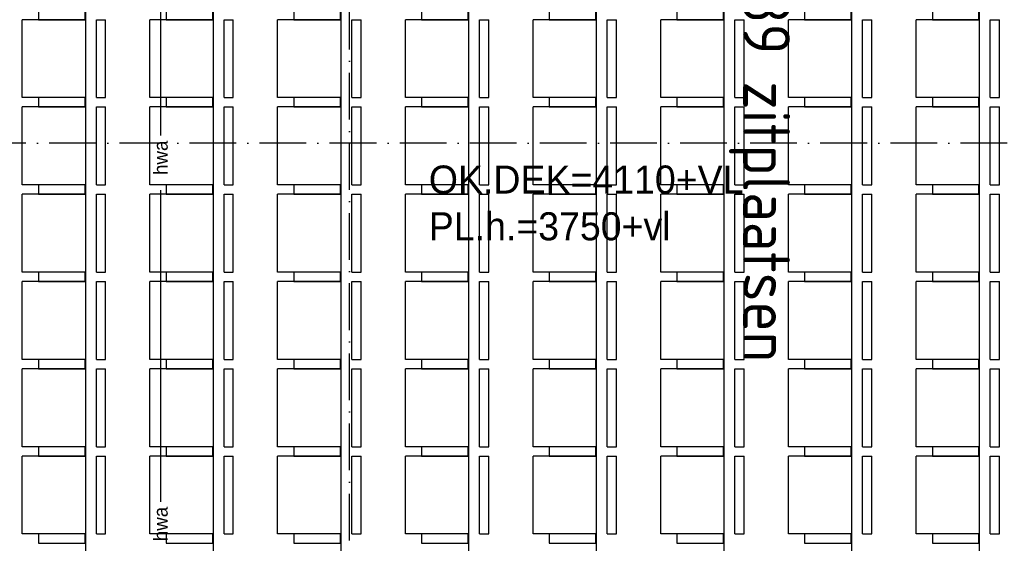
# Model space of a CAD drawing. Extents: x -41378 to 114803, y -24080 to 82188.
# Tile 74 of 137: x 39774 to 46097, y 58263 to 61623. Entities that reach past the tile are written whole.
import ezdxf
from ezdxf.enums import TextEntityAlignment as Align

# ---------------------------------------------------------------- set-up
doc = ezdxf.new("R2010")
doc.units = 0
doc.header["$LTSCALE"] = 50
doc.linetypes.add('2322122', pattern=[47, 40, -7])
doc.linetypes.add('DASHDOT', pattern=[9, 6, -1.5, 0, -1.5])
for name, color, linetype in [('AL$7----_STRAMIEN', 1, 'DASHDOT'), ('AL32----_BINNENKOZ', 7, 'CONTINUOUS'), ('BL$4----', 7, 'CONTINUOUS'), ('BOUW', 8, 'CONTINUOUS'), ('WL521---', 4, 'CONTINUOUS'), ('WM521---', 1, 'CONTINUOUS')]:
    doc.layers.add(name, color=color, linetype=linetype)
doc.styles.add('BURO-018', font='BUROFONT.shx', dxfattribs={"height": 90})
doc.styles.get("Standard").update_dxf_attribs({"font": 'ISOCP'})

# ---------------------------------------------------------------- blocks, each defined once
blk = doc.blocks.new('2322122-2')
at = {"layer": 'WM521---', "color": 0, "style": 'BURO-018'}
for p in [(40677.7, 60736.6), (40677.7, 58386.6)]:
    blk.add_text('hwa', height=90, rotation=90, dxfattribs=at).set_placement(p, align=Align.MIDDLE)

msp = doc.modelspace()

# ---------------------------------------------------------------- linework, layer by layer
at = {"layer": 'AL$7----_STRAMIEN', "color": 1}
msp.add_line((51066.4, 60830.8), (15111.6, 60830.8), dxfattribs=at)
msp.add_lwpolyline([(41891, 41627.3), (41891, 80064.7)], dxfattribs=at)
at = {"layer": 'AL32----_BINNENKOZ', "color": 8}
for p, q in [((40195.8, 66462.3), (40196, 54902.3)), ((41015.8, 66262.3), (41015.8, 54902.3)), ((41835.8, 66262.3), (41835.8, 54902.3)), ((42655.8, 66262.3), (42655.8, 54902.3)), ((43475.8, 66262.3), (43475.8, 54902.3)), ((44295.8, 66262.3), (44295.8, 54902.3)), ((45115.8, 66262.3), (45115.8, 54902.3)), ((45935.8, 66262.3), (45935.8, 54902.3)), ((39790.9, 61122.9), (39790.9, 61622.9)), ((40196, 61622.9), (39790.9, 61622.9)), ((40196, 61622.9), (40196, 61122.9)), ((40266.7, 61122.9), (40266.7, 61622.9)), ((40266.7, 61622.9), (40326.1, 61622.9)), ((40326.1, 61122.9), (40326.1, 61622.9)), ((40610.6, 61122.9), (40610.6, 61622.9)), ((41015.8, 61622.9), (40610.6, 61622.9)), ((41015.8, 61622.9), (41015.8, 61122.9)), ((41086.4, 61122.9), (41086.4, 61622.9)), ((41086.4, 61622.9), (41145.9, 61622.9)), ((41145.9, 61122.9), (41145.9, 61622.9)), ((41430.6, 61122.9), (41430.6, 61622.9)), ((41835.8, 61622.9), (41430.6, 61622.9)), ((41835.8, 61622.9), (41835.8, 61122.9)), ((41906.4, 61122.9), (41906.4, 61622.9)), ((41906.4, 61622.9), (41965.9, 61622.9)), ((41965.9, 61122.9), (41965.9, 61622.9)), ((42250.6, 61122.9), (42250.6, 61622.9)), ((42655.8, 61622.9), (42250.6, 61622.9)), ((42655.8, 61622.9), (42655.8, 61122.9)), ((42726.4, 61122.9), (42726.4, 61622.9)), ((42726.4, 61622.9), (42785.9, 61622.9)), ((42785.9, 61122.9), (42785.9, 61622.9)), ((43070.6, 61122.9), (43070.6, 61622.9)), ((43475.8, 61622.9), (43070.6, 61622.9)), ((43475.8, 61622.9), (43475.8, 61122.9)), ((43546.4, 61122.9), (43546.4, 61622.9)), ((43546.4, 61622.9), (43605.9, 61622.9)), ((43605.9, 61122.9), (43605.9, 61622.9)), ((43890.6, 61122.9), (43890.6, 61622.9)), ((44295.8, 61622.9), (43890.6, 61622.9)), ((44295.8, 61622.9), (44295.8, 61122.9)), ((44366.4, 61122.9), (44366.4, 61622.9)), ((44366.4, 61622.9), (44425.9, 61622.9)), ((44425.9, 61122.9), (44425.9, 61622.9)), ((44710.6, 61122.9), (44710.6, 61622.9)), ((45115.8, 61622.9), (44710.6, 61622.9)), ((45115.8, 61622.9), (45115.8, 61122.9)), ((45186.4, 61122.9), (45186.4, 61622.9)), ((45186.4, 61622.9), (45245.9, 61622.9)), ((45245.9, 61122.9), (45245.9, 61622.9)), ((45530.6, 61122.9), (45530.6, 61622.9)), ((45935.8, 61622.9), (45530.6, 61622.9)), ((45935.8, 61622.9), (45935.8, 61122.9)), ((46006.4, 61122.9), (46006.4, 61622.9)), ((46006.4, 61622.9), (46065.9, 61622.9)), ((46065.9, 61122.9), (46065.9, 61622.9)), ((40196, 61122.9), (39790.9, 61122.9)), ((40266.7, 61122.9), (40326.1, 61122.9)), ((41015.8, 61122.9), (40610.6, 61122.9)), ((41086.4, 61122.9), (41145.9, 61122.9)), ((41835.8, 61122.9), (41430.6, 61122.9)), ((41906.4, 61122.9), (41965.9, 61122.9)), ((42655.8, 61122.9), (42250.6, 61122.9)), ((42726.4, 61122.9), (42785.9, 61122.9)), ((43475.8, 61122.9), (43070.6, 61122.9)), ((43546.4, 61122.9), (43605.9, 61122.9)), ((44295.8, 61122.9), (43890.6, 61122.9)), ((44366.4, 61122.9), (44425.9, 61122.9)), ((45115.8, 61122.9), (44710.6, 61122.9)), ((45186.4, 61122.9), (45245.9, 61122.9)), ((45935.8, 61122.9), (45530.6, 61122.9)), ((46006.4, 61122.9), (46065.9, 61122.9)), ((39790.9, 60562.9), (39790.9, 61062.9)), ((40196, 61062.9), (39790.9, 61062.9)), ((40196, 61062.9), (40196, 60562.9)), ((40266.7, 60562.9), (40266.7, 61062.9)), ((40266.7, 61062.9), (40326.1, 61062.9)), ((40326.1, 60562.9), (40326.1, 61062.9)), ((40610.6, 60562.9), (40610.6, 61062.9)), ((41015.8, 61062.9), (40610.6, 61062.9)), ((41015.8, 61062.9), (41015.8, 60562.9)), ((41086.4, 60562.9), (41086.4, 61062.9)), ((41086.4, 61062.9), (41145.9, 61062.9)), ((41145.9, 60562.9), (41145.9, 61062.9)), ((41430.6, 60562.9), (41430.6, 61062.9)), ((41835.8, 61062.9), (41430.6, 61062.9)), ((41835.8, 61062.9), (41835.8, 60562.9)), ((41906.4, 60562.9), (41906.4, 61062.9)), ((41906.4, 61062.9), (41965.9, 61062.9)), ((41965.9, 60562.9), (41965.9, 61062.9)), ((42250.6, 60562.9), (42250.6, 61062.9)), ((42655.8, 61062.9), (42250.6, 61062.9)), ((42655.8, 61062.9), (42655.8, 60562.9)), ((42726.4, 60562.9), (42726.4, 61062.9)), ((42726.4, 61062.9), (42785.9, 61062.9)), ((42785.9, 60562.9), (42785.9, 61062.9)), ((43070.6, 60562.9), (43070.6, 61062.9)), ((43475.8, 61062.9), (43070.6, 61062.9)), ((43475.8, 61062.9), (43475.8, 60562.9)), ((43546.4, 60562.9), (43546.4, 61062.9)), ((43546.4, 61062.9), (43605.9, 61062.9)), ((43605.9, 60562.9), (43605.9, 61062.9)), ((43890.6, 60562.9), (43890.6, 61062.9)), ((44295.8, 61062.9), (43890.6, 61062.9)), ((44295.8, 61062.9), (44295.8, 60562.9)), ((44366.4, 60562.9), (44366.4, 61062.9)), ((44366.4, 61062.9), (44425.9, 61062.9)), ((44425.9, 60562.9), (44425.9, 61062.9)), ((44710.6, 60562.9), (44710.6, 61062.9)), ((45115.8, 61062.9), (44710.6, 61062.9)), ((45115.8, 61062.9), (45115.8, 60562.9)), ((45186.4, 60562.9), (45186.4, 61062.9)), ((45186.4, 61062.9), (45245.9, 61062.9)), ((45245.9, 60562.9), (45245.9, 61062.9)), ((45530.6, 60562.9), (45530.6, 61062.9)), ((45935.8, 61062.9), (45530.6, 61062.9)), ((45935.8, 61062.9), (45935.8, 60562.9)), ((46006.4, 60562.9), (46006.4, 61062.9)), ((46006.4, 61062.9), (46065.9, 61062.9)), ((46065.9, 60562.9), (46065.9, 61062.9)), ((40196, 60562.9), (39790.9, 60562.9)), ((40266.7, 60562.9), (40326.1, 60562.9)), ((41015.8, 60562.9), (40610.6, 60562.9)), ((41086.4, 60562.9), (41145.9, 60562.9)), ((41835.8, 60562.9), (41430.6, 60562.9)), ((41906.4, 60562.9), (41965.9, 60562.9)), ((42655.8, 60562.9), (42250.6, 60562.9)), ((42726.4, 60562.9), (42785.9, 60562.9)), ((43475.8, 60562.9), (43070.6, 60562.9)), ((43546.4, 60562.9), (43605.9, 60562.9)), ((44295.8, 60562.9), (43890.6, 60562.9)), ((44366.4, 60562.9), (44425.9, 60562.9)), ((45115.8, 60562.9), (44710.6, 60562.9)), ((45186.4, 60562.9), (45245.9, 60562.9)), ((45935.8, 60562.9), (45530.6, 60562.9)), ((46006.4, 60562.9), (46065.9, 60562.9)), ((39790.9, 60002.9), (39790.9, 60502.9)), ((40196, 60502.9), (39790.9, 60502.9)), ((40196, 60502.9), (40196, 60002.9)), ((40266.7, 60002.9), (40266.7, 60502.9)), ((40266.7, 60502.9), (40326.1, 60502.9)), ((40326.1, 60002.9), (40326.1, 60502.9)), ((40610.6, 60002.9), (40610.6, 60502.9)), ((41015.8, 60502.9), (40610.6, 60502.9)), ((41015.8, 60502.9), (41015.8, 60002.9)), ((41086.4, 60002.9), (41086.4, 60502.9)), ((41086.4, 60502.9), (41145.9, 60502.9)), ((41145.9, 60002.9), (41145.9, 60502.9)), ((41430.6, 60002.9), (41430.6, 60502.9)), ((41835.8, 60502.9), (41430.6, 60502.9)), ((41835.8, 60502.9), (41835.8, 60002.9)), ((41906.4, 60002.9), (41906.4, 60502.9)), ((41906.4, 60502.9), (41965.9, 60502.9)), ((41965.9, 60002.9), (41965.9, 60502.9)), ((42250.6, 60002.9), (42250.6, 60502.9)), ((42655.8, 60502.9), (42250.6, 60502.9)), ((42655.8, 60502.9), (42655.8, 60002.9)), ((42726.4, 60002.9), (42726.4, 60502.9)), ((42726.4, 60502.9), (42785.9, 60502.9)), ((42785.9, 60002.9), (42785.9, 60502.9)), ((43070.6, 60002.9), (43070.6, 60502.9)), ((43475.8, 60502.9), (43070.6, 60502.9)), ((43475.8, 60502.9), (43475.8, 60002.9)), ((43546.4, 60002.9), (43546.4, 60502.9)), ((43546.4, 60502.9), (43605.9, 60502.9)), ((43605.9, 60002.9), (43605.9, 60502.9)), ((43890.6, 60002.9), (43890.6, 60502.9)), ((44295.8, 60502.9), (43890.6, 60502.9)), ((44295.8, 60502.9), (44295.8, 60002.9)), ((44366.4, 60002.9), (44366.4, 60502.9)), ((44366.4, 60502.9), (44425.9, 60502.9)), ((44425.9, 60002.9), (44425.9, 60502.9)), ((44710.6, 60002.9), (44710.6, 60502.9)), ((45115.8, 60502.9), (44710.6, 60502.9)), ((45115.8, 60502.9), (45115.8, 60002.9)), ((45186.4, 60002.9), (45186.4, 60502.9)), ((45186.4, 60502.9), (45245.9, 60502.9)), ((45245.9, 60002.9), (45245.9, 60502.9)), ((45530.6, 60002.9), (45530.6, 60502.9)), ((45935.8, 60502.9), (45530.6, 60502.9)), ((45935.8, 60502.9), (45935.8, 60002.9)), ((46006.4, 60002.9), (46006.4, 60502.9)), ((46006.4, 60502.9), (46065.9, 60502.9)), ((46065.9, 60002.9), (46065.9, 60502.9)), ((40196, 60002.9), (39790.9, 60002.9)), ((40266.7, 60002.9), (40326.1, 60002.9)), ((41015.8, 60002.9), (40610.6, 60002.9)), ((41086.4, 60002.9), (41145.9, 60002.9)), ((41835.8, 60002.9), (41430.6, 60002.9)), ((41906.4, 60002.9), (41965.9, 60002.9)), ((42655.8, 60002.9), (42250.6, 60002.9)), ((42726.4, 60002.9), (42785.9, 60002.9)), ((43475.8, 60002.9), (43070.6, 60002.9)), ((43546.4, 60002.9), (43605.9, 60002.9)), ((44295.8, 60002.9), (43890.6, 60002.9)), ((44366.4, 60002.9), (44425.9, 60002.9)), ((45115.8, 60002.9), (44710.6, 60002.9)), ((45186.4, 60002.9), (45245.9, 60002.9)), ((45935.8, 60002.9), (45530.6, 60002.9)), ((46006.4, 60002.9), (46065.9, 60002.9)), ((39790.9, 59442.9), (39790.9, 59942.9)), ((40196, 59942.9), (39790.9, 59942.9)), ((40196, 59942.9), (40196, 59442.9)), ((40266.7, 59442.9), (40266.7, 59942.9)), ((40266.7, 59942.9), (40326.1, 59942.9)), ((40326.1, 59442.9), (40326.1, 59942.9)), ((40610.6, 59442.9), (40610.6, 59942.9)), ((41015.8, 59942.9), (40610.6, 59942.9)), ((41015.8, 59942.9), (41015.8, 59442.9)), ((41086.4, 59442.9), (41086.4, 59942.9)), ((41086.4, 59942.9), (41145.9, 59942.9)), ((41145.9, 59442.9), (41145.9, 59942.9)), ((41430.6, 59442.9), (41430.6, 59942.9)), ((41835.8, 59942.9), (41430.6, 59942.9)), ((41835.8, 59942.9), (41835.8, 59442.9)), ((41906.4, 59442.9), (41906.4, 59942.9)), ((41906.4, 59942.9), (41965.9, 59942.9)), ((41965.9, 59442.9), (41965.9, 59942.9)), ((42250.6, 59442.9), (42250.6, 59942.9)), ((42655.8, 59942.9), (42250.6, 59942.9)), ((42655.8, 59942.9), (42655.8, 59442.9)), ((42726.4, 59442.9), (42726.4, 59942.9)), ((42726.4, 59942.9), (42785.9, 59942.9)), ((42785.9, 59442.9), (42785.9, 59942.9)), ((43070.6, 59442.9), (43070.6, 59942.9)), ((43475.8, 59942.9), (43070.6, 59942.9)), ((43475.8, 59942.9), (43475.8, 59442.9)), ((43546.4, 59442.9), (43546.4, 59942.9)), ((43546.4, 59942.9), (43605.9, 59942.9)), ((43605.9, 59442.9), (43605.9, 59942.9)), ((43890.6, 59442.9), (43890.6, 59942.9)), ((44295.8, 59942.9), (43890.6, 59942.9)), ((44295.8, 59942.9), (44295.8, 59442.9)), ((44366.4, 59442.9), (44366.4, 59942.9)), ((44366.4, 59942.9), (44425.9, 59942.9)), ((44425.9, 59442.9), (44425.9, 59942.9)), ((44710.6, 59442.9), (44710.6, 59942.9)), ((45115.8, 59942.9), (44710.6, 59942.9)), ((45115.8, 59942.9), (45115.8, 59442.9)), ((45186.4, 59442.9), (45186.4, 59942.9)), ((45186.4, 59942.9), (45245.9, 59942.9)), ((45245.9, 59442.9), (45245.9, 59942.9)), ((45530.6, 59442.9), (45530.6, 59942.9)), ((45935.8, 59942.9), (45530.6, 59942.9)), ((45935.8, 59942.9), (45935.8, 59442.9)), ((46006.4, 59442.9), (46006.4, 59942.9)), ((46006.4, 59942.9), (46065.9, 59942.9)), ((46065.9, 59442.9), (46065.9, 59942.9)), ((40196, 59442.9), (39790.9, 59442.9)), ((40266.7, 59442.9), (40326.1, 59442.9)), ((41015.8, 59442.9), (40610.6, 59442.9)), ((41086.4, 59442.9), (41145.9, 59442.9)), ((41835.8, 59442.9), (41430.6, 59442.9)), ((41906.4, 59442.9), (41965.9, 59442.9)), ((42655.8, 59442.9), (42250.6, 59442.9)), ((42726.4, 59442.9), (42785.9, 59442.9)), ((43475.8, 59442.9), (43070.6, 59442.9)), ((43546.4, 59442.9), (43605.9, 59442.9)), ((44295.8, 59442.9), (43890.6, 59442.9)), ((44366.4, 59442.9), (44425.9, 59442.9)), ((45115.8, 59442.9), (44710.6, 59442.9)), ((45186.4, 59442.9), (45245.9, 59442.9)), ((45935.8, 59442.9), (45530.6, 59442.9)), ((46006.4, 59442.9), (46065.9, 59442.9)), ((39790.9, 58882.9), (39790.9, 59382.9)), ((40196, 59382.9), (39790.9, 59382.9)), ((40196, 59382.9), (40196, 58882.9)), ((40266.7, 58882.9), (40266.7, 59382.9)), ((40266.7, 59382.9), (40326.1, 59382.9)), ((40326.1, 58882.9), (40326.1, 59382.9)), ((40610.6, 58882.9), (40610.6, 59382.9)), ((41015.8, 59382.9), (40610.6, 59382.9)), ((41015.8, 59382.9), (41015.8, 58882.9)), ((41086.4, 58882.9), (41086.4, 59382.9)), ((41086.4, 59382.9), (41145.9, 59382.9)), ((41145.9, 58882.9), (41145.9, 59382.9)), ((41430.6, 58882.9), (41430.6, 59382.9)), ((41835.8, 59382.9), (41430.6, 59382.9)), ((41835.8, 59382.9), (41835.8, 58882.9)), ((41906.4, 58882.9), (41906.4, 59382.9)), ((41906.4, 59382.9), (41965.9, 59382.9)), ((41965.9, 58882.9), (41965.9, 59382.9)), ((42250.6, 58882.9), (42250.6, 59382.9)), ((42655.8, 59382.9), (42250.6, 59382.9)), ((42655.8, 59382.9), (42655.8, 58882.9)), ((42726.4, 58882.9), (42726.4, 59382.9)), ((42726.4, 59382.9), (42785.9, 59382.9)), ((42785.9, 58882.9), (42785.9, 59382.9)), ((43070.6, 58882.9), (43070.6, 59382.9)), ((43475.8, 59382.9), (43070.6, 59382.9)), ((43475.8, 59382.9), (43475.8, 58882.9)), ((43546.4, 58882.9), (43546.4, 59382.9)), ((43546.4, 59382.9), (43605.9, 59382.9)), ((43605.9, 58882.9), (43605.9, 59382.9)), ((43890.6, 58882.9), (43890.6, 59382.9)), ((44295.8, 59382.9), (43890.6, 59382.9)), ((44295.8, 59382.9), (44295.8, 58882.9)), ((44366.4, 58882.9), (44366.4, 59382.9)), ((44366.4, 59382.9), (44425.9, 59382.9)), ((44425.9, 58882.9), (44425.9, 59382.9)), ((44710.6, 58882.9), (44710.6, 59382.9)), ((45115.8, 59382.9), (44710.6, 59382.9)), ((45115.8, 59382.9), (45115.8, 58882.9)), ((45186.4, 58882.9), (45186.4, 59382.9)), ((45186.4, 59382.9), (45245.9, 59382.9)), ((45245.9, 58882.9), (45245.9, 59382.9)), ((45530.6, 58882.9), (45530.6, 59382.9)), ((45935.8, 59382.9), (45530.6, 59382.9)), ((45935.8, 59382.9), (45935.8, 58882.9)), ((46006.4, 58882.9), (46006.4, 59382.9)), ((46006.4, 59382.9), (46065.9, 59382.9)), ((46065.9, 58882.9), (46065.9, 59382.9)), ((40196, 58882.9), (39790.9, 58882.9)), ((40266.7, 58882.9), (40326.1, 58882.9)), ((41015.8, 58882.9), (40610.6, 58882.9)), ((41086.4, 58882.9), (41145.9, 58882.9)), ((41835.8, 58882.9), (41430.6, 58882.9)), ((41906.4, 58882.9), (41965.9, 58882.9)), ((42655.8, 58882.9), (42250.6, 58882.9)), ((42726.4, 58882.9), (42785.9, 58882.9)), ((43475.8, 58882.9), (43070.6, 58882.9)), ((43546.4, 58882.9), (43605.9, 58882.9)), ((44295.8, 58882.9), (43890.6, 58882.9)), ((44366.4, 58882.9), (44425.9, 58882.9)), ((45115.8, 58882.9), (44710.6, 58882.9)), ((45186.4, 58882.9), (45245.9, 58882.9)), ((45935.8, 58882.9), (45530.6, 58882.9)), ((46006.4, 58882.9), (46065.9, 58882.9)), ((39790.9, 58322.9), (39790.9, 58822.9)), ((40196, 58822.9), (39790.9, 58822.9)), ((40196, 58822.9), (40196, 58322.9)), ((40266.7, 58322.9), (40266.7, 58822.9)), ((40266.7, 58822.9), (40326.1, 58822.9)), ((40326.1, 58322.9), (40326.1, 58822.9)), ((40610.6, 58322.9), (40610.6, 58822.9)), ((41015.8, 58822.9), (40610.6, 58822.9)), ((41015.8, 58822.9), (41015.8, 58322.9)), ((41086.4, 58322.9), (41086.4, 58822.9)), ((41086.4, 58822.9), (41145.9, 58822.9)), ((41145.9, 58322.9), (41145.9, 58822.9)), ((41430.6, 58322.9), (41430.6, 58822.9)), ((41835.8, 58822.9), (41430.6, 58822.9)), ((41835.8, 58822.9), (41835.8, 58322.9)), ((41906.4, 58322.9), (41906.4, 58822.9)), ((41906.4, 58822.9), (41965.9, 58822.9)), ((41965.9, 58322.9), (41965.9, 58822.9)), ((42250.6, 58322.9), (42250.6, 58822.9)), ((42655.8, 58822.9), (42250.6, 58822.9)), ((42655.8, 58822.9), (42655.8, 58322.9)), ((42726.4, 58322.9), (42726.4, 58822.9)), ((42726.4, 58822.9), (42785.9, 58822.9)), ((42785.9, 58322.9), (42785.9, 58822.9)), ((43070.6, 58322.9), (43070.6, 58822.9)), ((43475.8, 58822.9), (43070.6, 58822.9)), ((43475.8, 58822.9), (43475.8, 58322.9)), ((43546.4, 58322.9), (43546.4, 58822.9)), ((43546.4, 58822.9), (43605.9, 58822.9)), ((43605.9, 58322.9), (43605.9, 58822.9)), ((43890.6, 58322.9), (43890.6, 58822.9)), ((44295.8, 58822.9), (43890.6, 58822.9)), ((44295.8, 58822.9), (44295.8, 58322.9)), ((44366.4, 58322.9), (44366.4, 58822.9)), ((44366.4, 58822.9), (44425.9, 58822.9)), ((44425.9, 58322.9), (44425.9, 58822.9)), ((44710.6, 58322.9), (44710.6, 58822.9)), ((45115.8, 58822.9), (44710.6, 58822.9)), ((45115.8, 58822.9), (45115.8, 58322.9)), ((45186.4, 58322.9), (45186.4, 58822.9)), ((45186.4, 58822.9), (45245.9, 58822.9)), ((45245.9, 58322.9), (45245.9, 58822.9)), ((45530.6, 58322.9), (45530.6, 58822.9)), ((45935.8, 58822.9), (45530.6, 58822.9)), ((45935.8, 58822.9), (45935.8, 58322.9)), ((46006.4, 58322.9), (46006.4, 58822.9)), ((46006.4, 58822.9), (46065.9, 58822.9)), ((46065.9, 58322.9), (46065.9, 58822.9)), ((40196, 58322.9), (39790.9, 58322.9)), ((40266.7, 58322.9), (40326.1, 58322.9)), ((41015.8, 58322.9), (40610.6, 58322.9)), ((41086.4, 58322.9), (41145.9, 58322.9)), ((41835.8, 58322.9), (41430.6, 58322.9)), ((41906.4, 58322.9), (41965.9, 58322.9)), ((42655.8, 58322.9), (42250.6, 58322.9)), ((42726.4, 58322.9), (42785.9, 58322.9)), ((43475.8, 58322.9), (43070.6, 58322.9)), ((43546.4, 58322.9), (43605.9, 58322.9)), ((44295.8, 58322.9), (43890.6, 58322.9)), ((44366.4, 58322.9), (44425.9, 58322.9)), ((45115.8, 58322.9), (44710.6, 58322.9)), ((45186.4, 58322.9), (45245.9, 58322.9)), ((45935.8, 58322.9), (45530.6, 58322.9)), ((46006.4, 58322.9), (46065.9, 58322.9))]:
    msp.add_line(p, q, dxfattribs=at)
for points in [[(39894.9, 61622.9), (40193.8, 61622.9), (40193.8, 61682.9), (39894.9, 61682.9)], [(40714.6, 61622.9), (41013.6, 61622.9), (41013.6, 61682.9), (40714.6, 61682.9)], [(41534.6, 61622.9), (41833.6, 61622.9), (41833.6, 61682.9), (41534.6, 61682.9)], [(42354.6, 61622.9), (42653.6, 61622.9), (42653.6, 61682.9), (42354.6, 61682.9)], [(43174.6, 61622.9), (43473.6, 61622.9), (43473.6, 61682.9), (43174.6, 61682.9)], [(43994.6, 61622.9), (44293.6, 61622.9), (44293.6, 61682.9), (43994.6, 61682.9)], [(44814.6, 61622.9), (45113.6, 61622.9), (45113.6, 61682.9), (44814.6, 61682.9)], [(45634.6, 61622.9), (45933.6, 61622.9), (45933.6, 61682.9), (45634.6, 61682.9)], [(39894.9, 61062.9), (40193.8, 61062.9), (40193.8, 61122.9), (39894.9, 61122.9)], [(39894.9, 61062.9), (40193.8, 61062.9), (40193.8, 61122.9), (39894.9, 61122.9)], [(40714.6, 61062.9), (41013.6, 61062.9), (41013.6, 61122.9), (40714.6, 61122.9)], [(40714.6, 61062.9), (41013.6, 61062.9), (41013.6, 61122.9), (40714.6, 61122.9)], [(41534.6, 61062.9), (41833.6, 61062.9), (41833.6, 61122.9), (41534.6, 61122.9)], [(41534.6, 61062.9), (41833.6, 61062.9), (41833.6, 61122.9), (41534.6, 61122.9)], [(42354.6, 61062.9), (42653.6, 61062.9), (42653.6, 61122.9), (42354.6, 61122.9)], [(42354.6, 61062.9), (42653.6, 61062.9), (42653.6, 61122.9), (42354.6, 61122.9)], [(43174.6, 61062.9), (43473.6, 61062.9), (43473.6, 61122.9), (43174.6, 61122.9)], [(43174.6, 61062.9), (43473.6, 61062.9), (43473.6, 61122.9), (43174.6, 61122.9)], [(43994.6, 61062.9), (44293.6, 61062.9), (44293.6, 61122.9), (43994.6, 61122.9)], [(43994.6, 61062.9), (44293.6, 61062.9), (44293.6, 61122.9), (43994.6, 61122.9)], [(44814.6, 61062.9), (45113.6, 61062.9), (45113.6, 61122.9), (44814.6, 61122.9)], [(44814.6, 61062.9), (45113.6, 61062.9), (45113.6, 61122.9), (44814.6, 61122.9)], [(45634.6, 61062.9), (45933.6, 61062.9), (45933.6, 61122.9), (45634.6, 61122.9)], [(45634.6, 61062.9), (45933.6, 61062.9), (45933.6, 61122.9), (45634.6, 61122.9)], [(39894.9, 60502.9), (40193.8, 60502.9), (40193.8, 60562.9), (39894.9, 60562.9)], [(39894.9, 60502.9), (40193.8, 60502.9), (40193.8, 60562.9), (39894.9, 60562.9)], [(40714.6, 60502.9), (41013.6, 60502.9), (41013.6, 60562.9), (40714.6, 60562.9)], [(40714.6, 60502.9), (41013.6, 60502.9), (41013.6, 60562.9), (40714.6, 60562.9)], [(41534.6, 60502.9), (41833.6, 60502.9), (41833.6, 60562.9), (41534.6, 60562.9)], [(41534.6, 60502.9), (41833.6, 60502.9), (41833.6, 60562.9), (41534.6, 60562.9)], [(42354.6, 60502.9), (42653.6, 60502.9), (42653.6, 60562.9), (42354.6, 60562.9)], [(42354.6, 60502.9), (42653.6, 60502.9), (42653.6, 60562.9), (42354.6, 60562.9)], [(43174.6, 60502.9), (43473.6, 60502.9), (43473.6, 60562.9), (43174.6, 60562.9)], [(43174.6, 60502.9), (43473.6, 60502.9), (43473.6, 60562.9), (43174.6, 60562.9)], [(43994.6, 60502.9), (44293.6, 60502.9), (44293.6, 60562.9), (43994.6, 60562.9)], [(43994.6, 60502.9), (44293.6, 60502.9), (44293.6, 60562.9), (43994.6, 60562.9)], [(44814.6, 60502.9), (45113.6, 60502.9), (45113.6, 60562.9), (44814.6, 60562.9)], [(44814.6, 60502.9), (45113.6, 60502.9), (45113.6, 60562.9), (44814.6, 60562.9)], [(45634.6, 60502.9), (45933.6, 60502.9), (45933.6, 60562.9), (45634.6, 60562.9)], [(45634.6, 60502.9), (45933.6, 60502.9), (45933.6, 60562.9), (45634.6, 60562.9)], [(39894.9, 59942.9), (40193.8, 59942.9), (40193.8, 60002.9), (39894.9, 60002.9)], [(39894.9, 59942.9), (40193.8, 59942.9), (40193.8, 60002.9), (39894.9, 60002.9)], [(40714.6, 59942.9), (41013.6, 59942.9), (41013.6, 60002.9), (40714.6, 60002.9)], [(40714.6, 59942.9), (41013.6, 59942.9), (41013.6, 60002.9), (40714.6, 60002.9)], [(41534.6, 59942.9), (41833.6, 59942.9), (41833.6, 60002.9), (41534.6, 60002.9)], [(41534.6, 59942.9), (41833.6, 59942.9), (41833.6, 60002.9), (41534.6, 60002.9)], [(42354.6, 59942.9), (42653.6, 59942.9), (42653.6, 60002.9), (42354.6, 60002.9)], [(42354.6, 59942.9), (42653.6, 59942.9), (42653.6, 60002.9), (42354.6, 60002.9)], [(43174.6, 59942.9), (43473.6, 59942.9), (43473.6, 60002.9), (43174.6, 60002.9)], [(43174.6, 59942.9), (43473.6, 59942.9), (43473.6, 60002.9), (43174.6, 60002.9)], [(43994.6, 59942.9), (44293.6, 59942.9), (44293.6, 60002.9), (43994.6, 60002.9)], [(43994.6, 59942.9), (44293.6, 59942.9), (44293.6, 60002.9), (43994.6, 60002.9)], [(44814.6, 59942.9), (45113.6, 59942.9), (45113.6, 60002.9), (44814.6, 60002.9)], [(44814.6, 59942.9), (45113.6, 59942.9), (45113.6, 60002.9), (44814.6, 60002.9)], [(45634.6, 59942.9), (45933.6, 59942.9), (45933.6, 60002.9), (45634.6, 60002.9)], [(45634.6, 59942.9), (45933.6, 59942.9), (45933.6, 60002.9), (45634.6, 60002.9)], [(39894.9, 59382.9), (40193.8, 59382.9), (40193.8, 59442.9), (39894.9, 59442.9)], [(39894.9, 59382.9), (40193.8, 59382.9), (40193.8, 59442.9), (39894.9, 59442.9)], [(40714.6, 59382.9), (41013.6, 59382.9), (41013.6, 59442.9), (40714.6, 59442.9)], [(40714.6, 59382.9), (41013.6, 59382.9), (41013.6, 59442.9), (40714.6, 59442.9)], [(41534.6, 59382.9), (41833.6, 59382.9), (41833.6, 59442.9), (41534.6, 59442.9)], [(41534.6, 59382.9), (41833.6, 59382.9), (41833.6, 59442.9), (41534.6, 59442.9)], [(42354.6, 59382.9), (42653.6, 59382.9), (42653.6, 59442.9), (42354.6, 59442.9)], [(42354.6, 59382.9), (42653.6, 59382.9), (42653.6, 59442.9), (42354.6, 59442.9)], [(43174.6, 59382.9), (43473.6, 59382.9), (43473.6, 59442.9), (43174.6, 59442.9)], [(43174.6, 59382.9), (43473.6, 59382.9), (43473.6, 59442.9), (43174.6, 59442.9)], [(43994.6, 59382.9), (44293.6, 59382.9), (44293.6, 59442.9), (43994.6, 59442.9)], [(43994.6, 59382.9), (44293.6, 59382.9), (44293.6, 59442.9), (43994.6, 59442.9)], [(44814.6, 59382.9), (45113.6, 59382.9), (45113.6, 59442.9), (44814.6, 59442.9)], [(44814.6, 59382.9), (45113.6, 59382.9), (45113.6, 59442.9), (44814.6, 59442.9)], [(45634.6, 59382.9), (45933.6, 59382.9), (45933.6, 59442.9), (45634.6, 59442.9)], [(45634.6, 59382.9), (45933.6, 59382.9), (45933.6, 59442.9), (45634.6, 59442.9)], [(39894.9, 58822.9), (40193.8, 58822.9), (40193.8, 58882.9), (39894.9, 58882.9)], [(39894.9, 58822.9), (40193.8, 58822.9), (40193.8, 58882.9), (39894.9, 58882.9)], [(40714.6, 58822.9), (41013.6, 58822.9), (41013.6, 58882.9), (40714.6, 58882.9)], [(40714.6, 58822.9), (41013.6, 58822.9), (41013.6, 58882.9), (40714.6, 58882.9)], [(41534.6, 58822.9), (41833.6, 58822.9), (41833.6, 58882.9), (41534.6, 58882.9)], [(41534.6, 58822.9), (41833.6, 58822.9), (41833.6, 58882.9), (41534.6, 58882.9)], [(42354.6, 58822.9), (42653.6, 58822.9), (42653.6, 58882.9), (42354.6, 58882.9)], [(42354.6, 58822.9), (42653.6, 58822.9), (42653.6, 58882.9), (42354.6, 58882.9)], [(43174.6, 58822.9), (43473.6, 58822.9), (43473.6, 58882.9), (43174.6, 58882.9)], [(43174.6, 58822.9), (43473.6, 58822.9), (43473.6, 58882.9), (43174.6, 58882.9)], [(43994.6, 58822.9), (44293.6, 58822.9), (44293.6, 58882.9), (43994.6, 58882.9)], [(43994.6, 58822.9), (44293.6, 58822.9), (44293.6, 58882.9), (43994.6, 58882.9)], [(44814.6, 58822.9), (45113.6, 58822.9), (45113.6, 58882.9), (44814.6, 58882.9)], [(44814.6, 58822.9), (45113.6, 58822.9), (45113.6, 58882.9), (44814.6, 58882.9)], [(45634.6, 58822.9), (45933.6, 58822.9), (45933.6, 58882.9), (45634.6, 58882.9)], [(45634.6, 58822.9), (45933.6, 58822.9), (45933.6, 58882.9), (45634.6, 58882.9)], [(39894.9, 58262.9), (40193.8, 58262.9), (40193.8, 58322.9), (39894.9, 58322.9)], [(39894.9, 58262.9), (40193.8, 58262.9), (40193.8, 58322.9), (39894.9, 58322.9)], [(40714.6, 58262.9), (41013.6, 58262.9), (41013.6, 58322.9), (40714.6, 58322.9)], [(40714.6, 58262.9), (41013.6, 58262.9), (41013.6, 58322.9), (40714.6, 58322.9)], [(41534.6, 58262.9), (41833.6, 58262.9), (41833.6, 58322.9), (41534.6, 58322.9)], [(41534.6, 58262.9), (41833.6, 58262.9), (41833.6, 58322.9), (41534.6, 58322.9)], [(42354.6, 58262.9), (42653.6, 58262.9), (42653.6, 58322.9), (42354.6, 58322.9)], [(42354.6, 58262.9), (42653.6, 58262.9), (42653.6, 58322.9), (42354.6, 58322.9)], [(43174.6, 58262.9), (43473.6, 58262.9), (43473.6, 58322.9), (43174.6, 58322.9)], [(43174.6, 58262.9), (43473.6, 58262.9), (43473.6, 58322.9), (43174.6, 58322.9)], [(43994.6, 58262.9), (44293.6, 58262.9), (44293.6, 58322.9), (43994.6, 58322.9)], [(43994.6, 58262.9), (44293.6, 58262.9), (44293.6, 58322.9), (43994.6, 58322.9)], [(44814.6, 58262.9), (45113.6, 58262.9), (45113.6, 58322.9), (44814.6, 58322.9)], [(44814.6, 58262.9), (45113.6, 58262.9), (45113.6, 58322.9), (44814.6, 58322.9)], [(45634.6, 58262.9), (45933.6, 58262.9), (45933.6, 58322.9), (45634.6, 58322.9)], [(45634.6, 58262.9), (45933.6, 58262.9), (45933.6, 58322.9), (45634.6, 58322.9)]]:
    msp.add_lwpolyline(points, close=True, dxfattribs=at)
at = {"layer": 'WL521---', "linetype": '2322122'}
msp.add_line((40677.7, 65229.9), (40677.7, 56243.3), dxfattribs=at)

# ---------------------------------------------------------------- block references
at = {"layer": 'WM521---'}
msp.add_blockref('2322122-2', (0, 0), dxfattribs=at)

# ---------------------------------------------------------------- texts
at = {"layer": 'BL$4----', "color": 8}
msp.add_text('189 zitplaatsen', height=300, rotation=270, dxfattribs=at).set_placement((44419.6, 61936.6))
at = {"layer": 'BOUW', "color": 1, "style": 'BURO-018'}
for s, p in [('OK.DEK=4110+VL', (42401.2, 60507.1)), ('PL.h.=3750+vl', (42401.2, 60207.1))]:
    msp.add_text(s, height=180, dxfattribs=at).set_placement(p)

doc.saveas('drawing.dxf')
